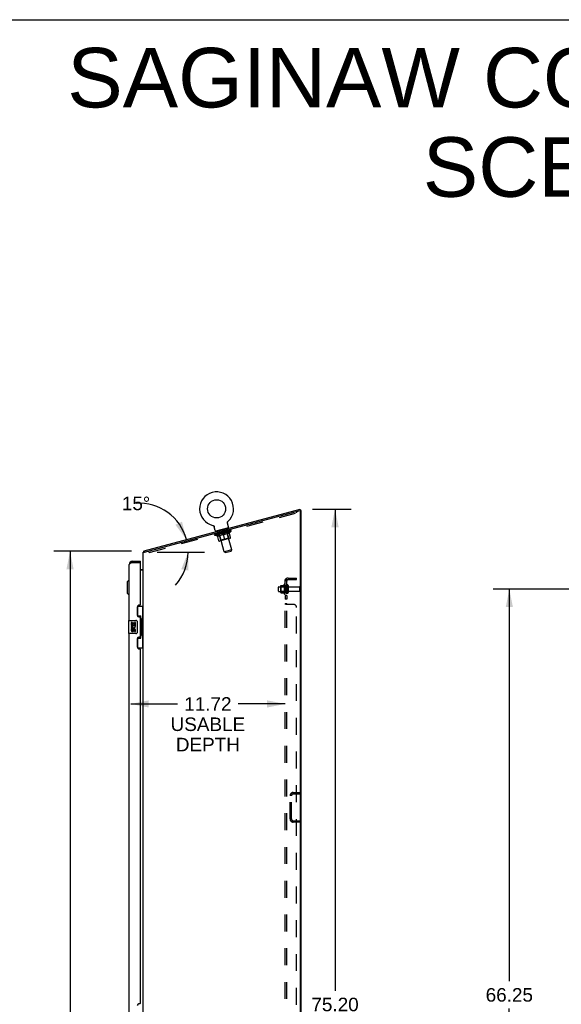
# Model space of a CAD drawing. Header units: inches. Extents: x 0 to 233, y 0 to 151.
# Tile 84 of 85: x 113 to 154, y 76 to 151. Entities that reach past the tile are written whole.
import ezdxf

# ---------------------------------------------------------------- set-up
doc = ezdxf.new("R2010")
doc.units = ezdxf.units.IN
doc.header["$LTSCALE"] = 12.808219
doc.header["$MEASUREMENT"] = 0
doc.linetypes.add('HIDDEN', pattern=[0.2, 0.1, -0.1])
doc.layers.get('0').update_dxf_attribs({"linetype": 'CONTINUOUS'})
for name, color, linetype in [('02___PRT_ALL_AXES', 7, 'CONTINUOUS'), ('DEFAULT_2', 8, 'HIDDEN'), ('DIMENSIONS', 7, 'CONTINUOUS')]:
    doc.layers.add(name, color=color, linetype=linetype)
doc.styles.get("Standard").update_dxf_attribs({"font": 'arial.ttf'})
doc.dimstyles.new('DIMSTYLE_1', dxfattribs={"dimtxt": 1.027397, "dimasz": 1.369863, "dimexe": 0.09, "dimexo": 0.07, "dimgap": 0.0375, "dimtad": 0, "dimtih": 1, "dimtoh": 1, "dimzin": 4, "dimdsep": 46, "dimtxsty": 'Standard', "dimblk": '_FILLED', "dimblk1": '_FILLED', "dimblk2": '_FILLED', "dimcen": 0.09, "dimazin": 1, "dimtfac": 1, "dimtofl": 0, "dimtmove": 0, "dimatfit": 3, "dimldrblk": '_FILLED', "dimfxl": 1, "dimtolj": 1, "dimtzin": 4, "dimarcsym": 0})
doc.dimstyles.new('DIMSTYLE_2', dxfattribs={"dimtxt": 1.027397, "dimasz": 1.369863, "dimexe": 0.09, "dimexo": 0.07, "dimgap": 0.0375, "dimtad": 0, "dimtih": 1, "dimtoh": 1, "dimdec": 0, "dimzin": 4, "dimdsep": 46, "dimtxsty": 'Standard', "dimblk": '_FILLED', "dimblk1": '_FILLED', "dimblk2": '_FILLED', "dimcen": 0.09, "dimadec": 0, "dimazin": 1, "dimtfac": 1, "dimtofl": 0, "dimtmove": 0, "dimatfit": 3, "dimldrblk": '_FILLED', "dimfxl": 1, "dimtolj": 1, "dimtzin": 4, "dimarcsym": 0})

# ---------------------------------------------------------------- blocks, each defined once
blk = doc.blocks.new('_FILLED')
at = {"color": 0, "linetype": 'ByBlock'}
blk.add_solid([(0, 0), (-1, 0.2), (-1, -0.2)], dxfattribs=at)
blk = doc.blocks.new('*D2')
at = {"layer": 'DIMENSIONS', "color": 2, "linetype": 'Continuous'}
for p, q in [((157.099, 107.465), (148.857, 107.465)), ((150.09, 107.465), (150.09, 77.695)), ((150.09, 41.215), (150.09, 75.64)), ((157.099, 41.215), (148.857, 41.215))]:
    blk.add_line(p, q, dxfattribs=at)
at = {"layer": 'DIMENSIONS', "color": 2, "linetype": 'Continuous', "xscale": 1.3698630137, "yscale": 1.3698630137, "zscale": 1.3698630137}
for p, rotation in [((150.09, 107.465), 90), ((150.09, 41.215), 270)]:
    blk.add_blockref('_FILLED', p, dxfattribs=dict(at, rotation=rotation))
at = {"layer": 'DIMENSIONS', "color": 2, "linetype": 'Continuous', "insert": (150.09, 77.181), "char_height": 1.0274, "width": 3.59016, "attachment_point": 2, "line_spacing_factor": 0.9}
blk.add_mtext('66.25', dxfattribs=at)
blk = doc.blocks.new('*D5')
at = {"layer": 'DIMENSIONS', "color": 2, "linetype": 'Continuous'}
for p, q in [((135.143, 113.536), (138.088, 113.536)), ((136.855, 113.536), (136.855, 76.965)), ((136.855, 38.34), (136.855, 74.911)), ((135.197, 38.34), (138.088, 38.34))]:
    blk.add_line(p, q, dxfattribs=at)
at = {"layer": 'DIMENSIONS', "color": 2, "linetype": 'Continuous', "xscale": 1.3698630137, "yscale": 1.3698630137, "zscale": 1.3698630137}
for p, rotation in [((136.855, 113.536), 90), ((136.855, 38.34), 270)]:
    blk.add_blockref('_FILLED', p, dxfattribs=dict(at, rotation=rotation))
at = {"layer": 'DIMENSIONS', "color": 2, "linetype": 'Continuous', "insert": (136.855, 76.452), "char_height": 1.0274, "width": 3.59016, "attachment_point": 2, "line_spacing_factor": 0.9}
blk.add_mtext('75.20', dxfattribs=at)
blk = doc.blocks.new('*D6')
at = {"layer": 'DIMENSIONS', "color": 2, "linetype": 'Continuous'}
for p, q in [((121.388, 110.339), (115.497, 110.339)), ((116.73, 110.339), (116.73, 75.367)), ((116.73, 38.34), (116.73, 73.312)), ((121.538, 38.34), (115.497, 38.34))]:
    blk.add_line(p, q, dxfattribs=at)
at = {"layer": 'DIMENSIONS', "color": 2, "linetype": 'Continuous', "xscale": 1.3698630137, "yscale": 1.3698630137, "zscale": 1.3698630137}
for p, rotation in [((116.73, 110.339), 90), ((116.73, 38.34), 270)]:
    blk.add_blockref('_FILLED', p, dxfattribs=dict(at, rotation=rotation))
at = {"layer": 'DIMENSIONS', "color": 2, "linetype": 'Continuous', "insert": (116.73, 74.853), "char_height": 1.0274, "width": 3.59016, "attachment_point": 2, "line_spacing_factor": 0.9}
blk.add_mtext('72.00', dxfattribs=at)
blk = doc.blocks.new('*D10')
at = {"layer": 'DIMENSIONS', "color": 2, "linetype": 'Continuous'}
blk.add_line((123.353, 110.269), (126.934, 110.269), dxfattribs=at)
for start, end in [(15, 93.87754), (317.67797, 360)]:
    blk.add_arc((121.992, 110.269), 3.709, start, end, dxfattribs=at)
for points in [[(124.736, 112.347), (125.575, 111.229), (125.231, 112.583)], [(125.719, 108.873), (125.701, 110.269), (125.181, 108.973)]]:
    blk.add_solid(points, dxfattribs=at)
at = {"layer": 'DIMENSIONS', "color": 2, "linetype": 'Continuous', "insert": (121.741, 114.484), "char_height": 1.0274, "width": 2.28141, "attachment_point": 2, "line_spacing_factor": 0.9}
blk.add_mtext('15\\fgdt;{\\fgdt;~}', dxfattribs=at)
blk = doc.blocks.new('*D19')
at = {"layer": 'DIMENSIONS', "color": 2, "linetype": 'Continuous'}
for p, q in [((121.336, 98.75), (124.89, 98.75)), ((133.061, 98.75), (129.507, 98.75))]:
    blk.add_line(p, q, dxfattribs=at)
at = {"layer": 'DIMENSIONS', "color": 2, "linetype": 'Continuous', "xscale": 1.3698630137, "yscale": 1.3698630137, "zscale": 1.3698630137, "rotation": 180}
blk.add_blockref('_FILLED', (121.336, 98.75), dxfattribs=at)
at = {"layer": 'DIMENSIONS', "color": 2, "linetype": 'Continuous', "xscale": 1.3698630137, "yscale": 1.3698630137, "zscale": 1.3698630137}
blk.add_blockref('_FILLED', (133.061, 98.75), dxfattribs=at)
at = {"layer": 'DIMENSIONS', "color": 2, "linetype": 'Continuous', "insert": (127.199, 99.263), "char_height": 1.0274, "width": 5.65259, "attachment_point": 2, "line_spacing_factor": 0.9}
blk.add_mtext('11.72\\PUSABLE\\PDEPTH', dxfattribs=at)

msp = doc.modelspace()

# ---------------------------------------------------------------- linework, layer by layer
at = {"color": 7, "linetype": 'Continuous'}
for p, q in [((0, 150.685), (232.877, 150.685)), ((122.356, 110.367), (134.213, 113.544)), ((134.24, 113.444), (134.213, 113.544)), ((134.29, 113.429), (134.223, 113.429)), ((127.577, 112.303), (127.577, 112.303)), ((127.577, 112.303), (127.582, 112.302)), ((127.578, 112.303), (127.58, 112.302)), ((127.582, 112.302), (127.587, 112.3)), ((127.587, 112.3), (127.592, 112.299)), ((127.592, 112.299), (127.597, 112.297)), ((127.596, 112.297), (127.601, 112.295)), ((127.601, 112.295), (127.606, 112.293)), ((127.606, 112.293), (127.611, 112.29)), ((127.611, 112.29), (127.615, 112.288)), ((127.615, 112.288), (127.62, 112.285)), ((127.62, 112.285), (127.624, 112.282)), ((127.624, 112.282), (127.629, 112.279)), ((127.629, 112.279), (127.633, 112.276)), ((127.633, 112.276), (127.637, 112.273)), ((127.637, 112.273), (127.641, 112.27)), ((127.641, 112.27), (127.645, 112.266)), ((127.645, 112.266), (127.648, 112.262)), ((127.648, 112.262), (127.652, 112.258)), ((127.652, 112.258), (127.655, 112.254)), ((127.655, 112.255), (127.659, 112.25)), ((127.659, 112.25), (127.662, 112.246)), ((127.662, 112.246), (127.665, 112.242)), ((127.665, 112.242), (127.667, 112.237)), ((127.667, 112.238), (127.67, 112.233)), ((127.67, 112.233), (127.673, 112.228)), ((127.673, 112.228), (127.675, 112.224)), ((127.675, 112.224), (127.677, 112.219)), ((127.682, 112.204), (127.684, 112.2)), ((127.759, 111.917), (127.684, 112.2)), ((128.765, 112.115), (127.799, 111.857)), ((128.689, 112.516), (128.69, 112.522)), ((128.689, 112.511), (128.689, 112.517)), ((128.689, 112.506), (128.689, 112.511)), ((128.689, 112.501), (128.689, 112.506)), ((128.69, 112.496), (128.689, 112.501)), ((128.69, 112.527), (128.691, 112.532)), ((128.69, 112.522), (128.69, 112.527)), ((128.69, 112.49), (128.69, 112.496)), ((128.691, 112.485), (128.69, 112.49)), ((128.691, 112.532), (128.692, 112.537)), ((128.692, 112.48), (128.691, 112.485)), ((128.692, 112.537), (128.693, 112.542)), ((128.693, 112.475), (128.692, 112.48)), ((128.693, 112.475), (128.692, 112.48)), ((128.693, 112.542), (128.695, 112.547)), ((128.694, 112.471), (128.693, 112.475)), ((128.694, 112.471), (128.693, 112.475)), ((128.77, 112.188), (128.694, 112.471)), ((128.695, 112.547), (128.696, 112.552)), ((128.696, 112.552), (128.698, 112.557)), ((128.698, 112.557), (128.7, 112.562)), ((128.7, 112.562), (128.702, 112.567)), ((128.702, 112.567), (128.704, 112.572)), ((128.706, 112.576), (128.709, 112.581)), ((128.709, 112.581), (128.712, 112.585)), ((128.712, 112.585), (128.715, 112.59)), ((128.715, 112.59), (128.718, 112.594)), ((128.718, 112.594), (128.721, 112.598)), ((128.721, 112.598), (128.724, 112.602)), ((128.724, 112.602), (128.728, 112.606)), ((128.728, 112.606), (128.731, 112.61)), ((128.728, 112.606), (128.729, 112.607)), ((128.731, 112.61), (128.735, 112.613)), ((128.733, 112.611), (128.734, 112.612)), ((128.735, 112.613), (128.735, 112.613)), ((128.765, 112.115), (128.773, 112.086)), ((127.799, 111.857), (127.807, 111.828)), ((122.341, 110.31), (122.379, 110.281)), ((122.356, 110.367), (122.382, 110.269)), ((121.479, 109.59), (121.479, 109.486)), ((122.086, 109.486), (122.066, 109.486)), ((122.086, 109.486), (122.086, 109.59)), ((122.086, 108.944), (122.148, 108.944)), ((122.28, 108.982), (122.282, 108.98)), ((122.287, 108.974), (122.288, 108.973)), ((121.075, 108.022), (121.193, 108.14)), ((121.075, 108.022), (121.075, 107.156)), ((121.193, 108.14), (121.193, 107.038)), ((121.193, 108.14), (121.232, 108.14)), ((121.075, 107.156), (121.193, 107.038)), ((121.193, 107.038), (121.232, 107.038)), ((121.85, 106.165), (122.29, 106.165)), ((121.886, 105.385), (121.886, 106.165)), ((122.251, 105.14), (122.251, 106.165)), ((121.886, 105.43), (122.113, 105.43)), ((122.113, 103.75), (122.113, 105.43)), ((121.172, 105.075), (121.172, 104.105)), ((121.187, 105.09), (121.727, 105.09)), ((121.827, 104.99), (121.827, 104.19)), ((122.15, 105.19), (122.15, 105.17)), ((122.15, 105.14), (122.15, 104.04)), ((122.273, 105.14), (122.15, 105.14)), ((122.273, 104.04), (122.273, 105.14)), ((121.727, 104.09), (121.187, 104.09)), ((122.273, 104.04), (122.15, 104.04)), ((122.15, 104.009), (122.15, 103.989)), ((122.251, 103.015), (122.251, 104.04)), ((121.886, 103.015), (121.886, 103.795)), ((121.886, 103.75), (122.113, 103.75)), ((121.85, 103.015), (122.29, 103.015))]:
    msp.add_line(p, q, dxfattribs=at)
at = {"color": 3, "linetype": 'Continuous'}
for p, q in [((122.394, 110.269), (134.199, 113.433)), ((134.24, 113.444), (134.211, 113.436)), ((134.238, 38.506), (134.238, 113.402)), ((134.29, 38.444), (134.29, 113.429)), ((122.29, 38.444), (122.29, 110.269)), ((122.29, 110.269), (122.394, 110.269)), ((121.232, 105.09), (121.232, 109.343)), ((121.393, 109.453), (121.376, 109.447)), ((121.405, 109.458), (121.393, 109.453)), ((121.417, 109.463), (121.405, 109.458)), ((121.429, 109.467), (121.417, 109.463)), ((121.447, 109.474), (121.429, 109.467)), ((121.479, 109.486), (121.447, 109.474)), ((121.479, 109.59), (122.086, 109.59)), ((121.479, 109.486), (122.066, 109.486)), ((122.086, 106.297), (122.086, 109.466)), ((122.29, 108.892), (122.086, 108.892)), ((122.026, 106.237), (121.966, 106.237)), ((121.836, 106.107), (121.836, 105.487)), ((121.966, 105.357), (122.026, 105.357)), ((122.086, 103.882), (122.086, 105.297)), ((121.232, 74.84), (121.232, 104.09)), ((121.836, 103.692), (121.836, 103.072)), ((122.026, 103.822), (121.966, 103.822)), ((121.966, 102.942), (122.026, 102.942)), ((122.086, 76.047), (122.086, 102.882)), ((122.026, 75.987), (121.966, 75.987))]:
    msp.add_line(p, q, dxfattribs=at)
at = {"color": 7, "linetype": 'Continuous'}
for points in [[(127.677, 112.219), (127.679, 112.214), (127.681, 112.209)], [(127.679, 112.214), (127.681, 112.209), (127.682, 112.204)], [(128.704, 112.572), (128.707, 112.576), (128.709, 112.581)], [(122.341, 110.31), (122.342, 110.312), (122.343, 110.314), (122.344, 110.316), (122.345, 110.319), (122.346, 110.322), (122.346, 110.325), (122.347, 110.328), (122.347, 110.332), (122.347, 110.335), (122.347, 110.338)], [(122.347, 110.338), (122.348, 110.344), (122.348, 110.347), (122.348, 110.35), (122.348, 110.353), (122.349, 110.355), (122.349, 110.358), (122.35, 110.36), (122.351, 110.362), (122.351, 110.364), (122.352, 110.365), (122.354, 110.366), (122.355, 110.366), (122.356, 110.367)], [(122.261, 109), (122.261, 109), (122.261, 108.999), (122.261, 108.998), (122.262, 108.998), (122.263, 108.997), (122.264, 108.995), (122.265, 108.994), (122.267, 108.993), (122.268, 108.992), (122.272, 108.989)], [(122.272, 108.989), (122.274, 108.987), (122.276, 108.985), (122.278, 108.984), (122.28, 108.982)], [(122.282, 108.98), (122.284, 108.978), (122.285, 108.976), (122.287, 108.974)], [(122.077, 105.329), (122.079, 105.332), (122.085, 105.341), (122.09, 105.348), (122.094, 105.356), (122.098, 105.363), (122.101, 105.369), (122.104, 105.375), (122.107, 105.381), (122.109, 105.386), (122.11, 105.391), (122.112, 105.395), (122.112, 105.399), (122.113, 105.403), (122.113, 105.406)], [(121.82, 105.026), (121.822, 105.02), (121.824, 105.014), (121.825, 105.008), (121.826, 105.002), (121.827, 104.996), (121.827, 104.99)], [(121.827, 104.19), (121.827, 104.183), (121.826, 104.177), (121.825, 104.171), (121.824, 104.165), (121.822, 104.159), (121.82, 104.153)], [(122.113, 103.773), (122.113, 103.777), (122.112, 103.78), (122.112, 103.784), (122.11, 103.789), (122.109, 103.794), (122.107, 103.799), (122.104, 103.804), (122.101, 103.81), (122.098, 103.817), (122.094, 103.823), (122.09, 103.831), (122.085, 103.839), (122.079, 103.847), (122.077, 103.851)]]:
    msp.add_lwpolyline(points, dxfattribs=at)
at = {"color": 3, "linetype": 'Continuous'}
msp.add_lwpolyline([(121.376, 109.447), (121.37, 109.444), (121.364, 109.442), (121.359, 109.44), (121.354, 109.437), (121.348, 109.435), (121.343, 109.433), (121.338, 109.431), (121.333, 109.428), (121.328, 109.426), (121.323, 109.424), (121.318, 109.421), (121.313, 109.419), (121.309, 109.417), (121.304, 109.414), (121.3, 109.412), (121.296, 109.41), (121.292, 109.408), (121.288, 109.405), (121.284, 109.403), (121.28, 109.401), (121.276, 109.398), (121.273, 109.396), (121.269, 109.394), (121.266, 109.391), (121.263, 109.389), (121.26, 109.387), (121.257, 109.385), (121.255, 109.382), (121.252, 109.38), (121.25, 109.378), (121.247, 109.375), (121.245, 109.373), (121.243, 109.371), (121.242, 109.368), (121.24, 109.366), (121.239, 109.364), (121.237, 109.362), (121.236, 109.359), (121.235, 109.357), (121.234, 109.355), (121.233, 109.352), (121.233, 109.35), (121.232, 109.348), (121.232, 109.345), (121.232, 109.343)], dxfattribs=at)
at = {"color": 7, "linetype": 'Continuous'}
msp.add_circle((127.861, 113.558), 0.688, dxfattribs=at)
for centre, radius, start, end in [((127.861, 113.558), 1.288, 312.70045, 257.29954), ((128.703, 112.17), 0.069, 285, 15), ((127.826, 111.935), 0.069, 195, 285), ((122.537, 110.16), 0.246, 142.60593, 153.65775), ((121.479, 109.343), 0.142, 90, 131.36571), ((121.396, 109.2), 0.26, 87.3791, 90), ((122.148, 109.086), 0.142, 270, 360), ((121.187, 105.075), 0.015, 90, 180), ((121.727, 104.99), 0.1, 21.20502, 90), ((121.187, 104.105), 0.015, 180, 270), ((121.727, 104.19), 0.1, 270, 338.79459)]:
    msp.add_arc(centre, radius, start, end, dxfattribs=at)
at = {"color": 3, "linetype": 'Continuous'}
for centre, radius, start, end in [((134.207, 113.402), 0.0312, 0, 105), ((121.479, 109.343), 0.246, 90, 180), ((122.066, 109.466), 0.02, 0, 90), ((121.966, 106.107), 0.13, 90, 180), ((122.026, 106.297), 0.06, 270, 360), ((121.966, 105.487), 0.13, 180, 270), ((122.026, 105.297), 0.06, 0, 90), ((122.026, 103.882), 0.06, 270, 360), ((121.966, 103.692), 0.13, 90, 180), ((121.966, 103.072), 0.13, 180, 270), ((122.026, 102.882), 0.06, 0, 90), ((121.966, 75.857), 0.13, 90, 180), ((122.026, 76.047), 0.06, 270, 360)]:
    msp.add_arc(centre, radius, start, end, dxfattribs=at)
at = {"color": 7, "linetype": 'Continuous'}
for centre, start_param, end_param in [((122.046, 105.18), -1.51401, -0.699287), ((122.046, 105.18), -2.442306, -1.627583), ((122.046, 103.999), -1.51401, -0.699287), ((122.046, 103.999), -2.442306, -1.627583)]:
    msp.add_ellipse(centre, major_axis=(0, 0.18), ratio=0.579493, start_param=start_param, end_param=end_param, dxfattribs=at)
at = {"layer": '02___PRT_ALL_AXES', "color": 8, "linetype": 'HIDDEN'}
for p, q in [((128.74, 111.97), (127.894, 111.743)), ((127.921, 111.643), (127.894, 111.743)), ((128.767, 111.869), (127.921, 111.643)), ((128.767, 111.869), (128.74, 111.97)), ((132.591, 107.648), (133.186, 107.648)), ((132.991, 107.821), (132.991, 107.109)), ((133.061, 107.715), (133.061, 107.799)), ((133.061, 107.715), (133.061, 107.215)), ((133.186, 107.715), (133.061, 107.715)), ((133.186, 107.715), (133.186, 107.215)), ((133.355, 107.631), (134.156, 107.631)), ((132.591, 107.282), (133.186, 107.282)), ((133.061, 107.131), (133.061, 107.215)), ((133.186, 107.215), (133.061, 107.215)), ((133.061, 106.986), (133.061, 106.705)), ((133.186, 106.986), (133.061, 106.986)), ((133.186, 106.986), (133.186, 106.705)), ((133.355, 107.299), (134.156, 107.299)), ((133.186, 106.705), (133.061, 106.705))]:
    msp.add_line(p, q, dxfattribs=at)
at = {"layer": '02___PRT_ALL_AXES', "color": 7, "linetype": 'Continuous'}
for p, q in [((121.375, 104.935), (121.375, 104.705)), ((121.438, 104.935), (121.375, 104.935)), ((121.375, 104.705), (121.637, 104.705)), ((121.446, 104.669), (121.388, 104.694)), ((121.438, 104.768), (121.438, 104.935)), ((121.501, 104.768), (121.438, 104.768)), ((121.501, 104.904), (121.501, 104.768)), ((121.561, 104.904), (121.501, 104.904)), ((121.561, 104.768), (121.561, 104.904)), ((121.627, 104.768), (121.561, 104.768)), ((121.637, 104.705), (121.609, 104.686)), ((121.627, 104.935), (121.627, 104.768)), ((121.689, 104.935), (121.627, 104.935)), ((121.671, 104.705), (121.689, 104.705)), ((121.689, 104.705), (121.689, 104.935)), ((121.375, 104.474), (121.375, 104.338)), ((121.438, 104.474), (121.375, 104.474)), ((121.438, 104.338), (121.438, 104.474)), ((121.501, 104.38), (121.501, 104.338)), ((121.561, 104.318), (121.561, 104.387)), ((121.627, 104.38), (121.627, 104.244)), ((121.627, 104.244), (121.689, 104.244)), ((121.689, 104.244), (121.689, 104.38))]:
    msp.add_line(p, q, dxfattribs=at)
at = {"layer": '02___PRT_ALL_AXES', "color": 8, "linetype": 'HIDDEN'}
for centre, radius, start, end in [((133.591, 107.465), 0.698, 149.33687, 156.03207), ((133.023, 107.799), 0.0384, 0, 145.55034), ((133.591, 107.465), 0.698, 203.96793, 210.66313), ((133.023, 107.131), 0.0384, 214.44966, 360)]:
    msp.add_arc(centre, radius, start, end, dxfattribs=at)
at = {"layer": '02___PRT_ALL_AXES', "color": 7, "linetype": 'Continuous'}
for centre, radius, start, end in [((121.532, 104.632), 0.157, 156.59665, 341.87913), ((121.532, 104.632), 0.0943, 156.59665, 35.11217), ((121.532, 104.632), 0.157, 25.73705, 27.8532), ((121.536, 104.632), 0.154, 341.41988, 26.19629), ((121.469, 104.338), 0.0943, 180, 248.67039), ((121.469, 104.338), 0.0943, 248.69989, 347.43379), ((121.469, 104.338), 0.0314, 180, 0.04847), ((121.595, 104.38), 0.0943, 0, 180), ((121.596, 104.375), 0.0362, 83.42855, 161.76278), ((121.595, 104.38), 0.0314, 0, 81.22946)]:
    msp.add_arc(centre, radius, start, end, dxfattribs=at)
at = {"layer": 'DEFAULT_2', "color": 8, "linetype": 'HIDDEN'}
for p, q in [((122.73, 110.252), (133.958, 113.26)), ((133.958, 113.26), (133.931, 113.361)), ((127.585, 112.301), (127.587, 112.3)), ((127.745, 111.545), (127.733, 111.59)), ((127.744, 111.586), (127.742, 111.593)), ((128.968, 111.873), (127.745, 111.545)), ((127.928, 111.479), (127.745, 111.545)), ((127.753, 111.585), (127.752, 111.589)), ((127.753, 111.585), (128.941, 111.904)), ((127.762, 111.588), (127.761, 111.591)), ((127.763, 111.588), (127.762, 111.591)), ((127.771, 111.594), (127.77, 111.6)), ((127.788, 111.595), (127.787, 111.598)), ((127.79, 111.595), (127.789, 111.598)), ((127.816, 111.606), (127.815, 111.612)), ((127.831, 111.606), (127.83, 111.61)), ((127.834, 111.607), (127.833, 111.61)), ((128.03, 111.663), (127.836, 111.611)), ((127.878, 111.622), (127.876, 111.629)), ((127.88, 111.619), (127.879, 111.622)), ((127.881, 111.62), (127.88, 111.622)), ((127.883, 111.62), (127.883, 111.623)), ((127.89, 111.622), (127.889, 111.625)), ((127.89, 111.622), (127.89, 111.625)), ((127.894, 111.623), (127.893, 111.626)), ((127.897, 111.624), (127.896, 111.628)), ((127.901, 111.625), (127.9, 111.628)), ((127.915, 111.629), (127.914, 111.632)), ((128.032, 111.131), (127.927, 111.523)), ((127.928, 111.479), (127.938, 111.481)), ((127.933, 111.634), (127.931, 111.639)), ((127.932, 111.633), (127.932, 111.636)), ((127.953, 111.642), (127.951, 111.649)), ((127.952, 111.639), (127.952, 111.642)), ((127.952, 111.639), (127.952, 111.642)), ((127.963, 111.642), (127.962, 111.645)), ((127.967, 111.643), (127.966, 111.646)), ((127.976, 111.645), (127.975, 111.648)), ((127.981, 111.905), (127.988, 111.876)), ((127.987, 111.648), (127.985, 111.655)), ((128.002, 111.652), (128.001, 111.655)), ((128.428, 110.285), (128.002, 111.875)), ((128.005, 111.653), (128.004, 111.656)), ((128.031, 111.66), (128.031, 111.663)), ((128.095, 111.68), (128.035, 111.664)), ((128.04, 111.666), (128.039, 111.672)), ((128.048, 111.664), (128.047, 111.668)), ((128.052, 111.666), (128.051, 111.669)), ((128.177, 111.172), (128.055, 111.625)), ((128.058, 111.667), (128.056, 111.675)), ((128.062, 111.668), (128.061, 111.671)), ((128.073, 111.671), (128.072, 111.674)), ((128.249, 111.565), (128.075, 111.518)), ((128.096, 111.677), (128.095, 111.68)), ((128.168, 111.7), (128.11, 111.684)), ((128.131, 111.687), (128.13, 111.69)), ((128.137, 111.692), (128.135, 111.698)), ((128.144, 111.69), (128.141, 111.699)), ((128.141, 111.689), (128.141, 111.693)), ((128.146, 111.691), (128.145, 111.694)), ((128.154, 111.693), (128.153, 111.696)), ((128.168, 111.697), (128.168, 111.7)), ((128.245, 111.72), (128.193, 111.706)), ((128.206, 111.707), (128.205, 111.71)), ((128.236, 111.718), (128.344, 111.754)), ((128.24, 111.719), (128.238, 111.726)), ((128.239, 111.726), (128.238, 111.726)), ((128.241, 111.719), (128.239, 111.726)), ((128.241, 111.716), (128.24, 111.719)), ((128.245, 111.717), (128.244, 111.721)), ((128.246, 111.717), (128.245, 111.72)), ((128.246, 111.718), (128.246, 111.721)), ((128.326, 111.742), (128.28, 111.73)), ((128.286, 111.728), (128.285, 111.731)), ((128.327, 111.739), (128.326, 111.742)), ((128.346, 111.748), (128.344, 111.754)), ((128.344, 111.747), (128.344, 111.747)), ((128.344, 111.744), (128.344, 111.747)), ((128.345, 111.744), (128.344, 111.747)), ((128.35, 111.745), (128.349, 111.748)), ((128.35, 111.745), (128.349, 111.748)), ((128.349, 111.748), (128.349, 111.748)), ((128.351, 111.749), (128.413, 111.765)), ((128.367, 111.75), (128.366, 111.753)), ((128.489, 111.215), (128.374, 111.644)), ((128.381, 111.762), (128.457, 111.777)), ((128.382, 111.757), (128.381, 111.762)), ((128.402, 111.763), (128.402, 111.766)), ((128.408, 111.761), (128.408, 111.764)), ((128.447, 111.775), (128.5, 111.789)), ((128.448, 111.771), (128.447, 111.775)), ((128.448, 111.772), (128.447, 111.775)), ((128.449, 111.772), (128.448, 111.775)), ((128.45, 111.782), (128.451, 111.783)), ((128.452, 111.776), (128.45, 111.782)), ((128.452, 111.776), (128.451, 111.783)), ((128.453, 111.773), (128.452, 111.776)), ((128.488, 111.782), (128.487, 111.785)), ((128.696, 111.684), (128.522, 111.638)), ((128.525, 111.795), (128.582, 111.811)), ((128.526, 111.792), (128.525, 111.795)), ((128.541, 111.796), (128.54, 111.8)), ((128.548, 111.798), (128.547, 111.802)), ((128.55, 111.799), (128.548, 111.808)), ((128.553, 111.8), (128.552, 111.803)), ((128.555, 111.804), (128.554, 111.81)), ((128.563, 111.802), (128.562, 111.805)), ((129.007, 110.44), (128.581, 112.03)), ((128.584, 112.067), (128.592, 112.038)), ((128.597, 111.815), (128.657, 111.831)), ((128.598, 111.812), (128.597, 111.815)), ((128.621, 111.818), (128.621, 111.821)), ((128.632, 111.821), (128.631, 111.824)), ((128.636, 111.822), (128.634, 111.83)), ((128.642, 111.824), (128.641, 111.827)), ((128.646, 111.825), (128.645, 111.828)), ((128.652, 111.83), (128.65, 111.836)), ((128.781, 111.334), (128.659, 111.787)), ((128.662, 111.832), (128.857, 111.884)), ((128.663, 111.829), (128.662, 111.832)), ((128.689, 111.836), (128.688, 111.839)), ((128.692, 111.837), (128.691, 111.84)), ((128.707, 111.841), (128.705, 111.848)), ((128.718, 111.844), (128.717, 111.847)), ((128.727, 111.846), (128.726, 111.85)), ((128.731, 111.847), (128.73, 111.851)), ((128.739, 111.853), (128.738, 111.86)), ((128.742, 111.85), (128.741, 111.853)), ((128.742, 111.85), (128.741, 111.853)), ((128.761, 111.856), (128.76, 111.861)), ((128.762, 111.856), (128.761, 111.859)), ((128.779, 111.86), (128.778, 111.863)), ((128.793, 111.864), (128.792, 111.867)), ((128.797, 111.865), (128.796, 111.869)), ((128.8, 111.866), (128.8, 111.869)), ((128.804, 111.867), (128.803, 111.87)), ((128.804, 111.867), (128.803, 111.87)), ((128.811, 111.869), (128.81, 111.872)), ((128.815, 111.873), (128.813, 111.88)), ((128.814, 111.87), (128.813, 111.872)), ((128.814, 111.87), (128.814, 111.873)), ((128.927, 111.371), (128.822, 111.763)), ((128.833, 111.721), (128.843, 111.724)), ((128.843, 111.724), (128.968, 111.873)), ((128.86, 111.882), (128.859, 111.885)), ((128.863, 111.883), (128.862, 111.886)), ((128.876, 111.89), (128.874, 111.896)), ((128.904, 111.894), (128.904, 111.897)), ((128.906, 111.894), (128.905, 111.898)), ((128.921, 111.902), (128.919, 111.908)), ((128.932, 111.901), (128.931, 111.904)), ((128.933, 111.901), (128.932, 111.905)), ((128.941, 111.904), (128.94, 111.907)), ((128.949, 111.909), (128.947, 111.916)), ((128.968, 111.873), (128.956, 111.918)), ((128.901, 111.325), (128.077, 111.104)), ((128.177, 111.172), (128.148, 111.124)), ((128.781, 111.334), (128.177, 111.172)), ((128.781, 111.334), (128.83, 111.306)), ((122.73, 110.252), (122.703, 110.352)), ((129.007, 110.44), (128.428, 110.285)), ((128.512, 110.236), (128.428, 110.285)), ((128.512, 110.236), (128.958, 110.355)), ((128.958, 110.355), (129.007, 110.44)), ((132.561, 107.312), (132.561, 107.618)), ((132.725, 107.72), (132.725, 107.209)), ((132.745, 107.648), (132.725, 107.668)), ((132.736, 107.742), (132.963, 107.742)), ((132.745, 107.648), (132.745, 107.281)), ((133.041, 107.648), (132.745, 107.648)), ((133.041, 107.648), (133.061, 107.668)), ((133.041, 107.648), (133.041, 107.281)), ((133.061, 40.496), (133.061, 108.183)), ((133.186, 108.183), (133.061, 108.183)), ((133.115, 108.222), (133.212, 108.143)), ((133.186, 40.496), (133.186, 108.183)), ((133.292, 107.729), (133.292, 107.2)), ((133.298, 108.308), (133.936, 108.308)), ((133.298, 108.183), (133.936, 108.183)), ((133.936, 108.183), (133.936, 108.308)), ((132.745, 107.281), (132.725, 107.261)), ((132.736, 107.187), (132.963, 107.187)), ((133.041, 107.281), (132.745, 107.281)), ((133.041, 107.281), (133.061, 107.261)), ((134.186, 107.329), (134.186, 107.601)), ((133.186, 106.344), (133.061, 106.344)), ((133.686, 106.308), (133.115, 106.308)), ((133.186, 106.342), (133.186, 106.344)), ((133.936, 42.621), (133.936, 106.058)), ((133.683, 92.027), (134.186, 92.027)), ((133.683, 91.923), (134.186, 91.923)), ((134.186, 92.027), (134.186, 91.923)), ((133.436, 90.024), (133.436, 91.781)), ((133.54, 90.024), (133.54, 91.781)), ((133.683, 89.881), (134.186, 89.881)), ((134.186, 89.777), (133.683, 89.777)), ((134.186, 89.777), (134.186, 89.881))]:
    msp.add_line(p, q, dxfattribs=at)
for points in [[(127.927, 111.523), (127.954, 111.52), (127.981, 111.518), (128.007, 111.517), (128.033, 111.517), (128.058, 111.518), (128.083, 111.52)], [(128.075, 111.518), (128.051, 111.517), (128.027, 111.516), (128.003, 111.516), (127.978, 111.517), (127.953, 111.519), (127.927, 111.522)], [(128.24, 111.562), (128.262, 111.573), (128.285, 111.585), (128.307, 111.598), (128.33, 111.612), (128.352, 111.627), (128.374, 111.644)], [(128.375, 111.642), (128.354, 111.626), (128.333, 111.612), (128.312, 111.599), (128.291, 111.586), (128.27, 111.575), (128.249, 111.565)], [(128.374, 111.644), (128.402, 111.641), (128.429, 111.639), (128.455, 111.637), (128.481, 111.637), (128.506, 111.638), (128.531, 111.64)], [(128.522, 111.638), (128.498, 111.636), (128.474, 111.636), (128.45, 111.636), (128.425, 111.637), (128.4, 111.639), (128.375, 111.642)], [(128.688, 111.682), (128.711, 111.693), (128.733, 111.705), (128.756, 111.718), (128.778, 111.732), (128.8, 111.747), (128.822, 111.763)], [(128.822, 111.762), (128.801, 111.747), (128.78, 111.732), (128.759, 111.719), (128.738, 111.706), (128.717, 111.695), (128.696, 111.684)], [(133.092, 108.207), (133.084, 108.204), (133.08, 108.202), (133.077, 108.2), (133.074, 108.199), (133.071, 108.197), (133.068, 108.195), (133.065, 108.193), (133.064, 108.191), (133.062, 108.189), (133.062, 108.187), (133.061, 108.185), (133.061, 108.183)], [(133.115, 108.222), (133.113, 108.22), (133.11, 108.217), (133.107, 108.215), (133.103, 108.213), (133.1, 108.211), (133.096, 108.209), (133.092, 108.207)], [(133.13, 108.183), (133.129, 108.183), (133.128, 108.183), (133.128, 108.183), (133.127, 108.183), (133.127, 108.183), (133.127, 108.183), (133.126, 108.184), (133.126, 108.184)], [(133.126, 108.184), (133.126, 108.184), (133.126, 108.184), (133.127, 108.183), (133.127, 108.183), (133.127, 108.183), (133.128, 108.183), (133.128, 108.183), (133.129, 108.183), (133.13, 108.183), (133.13, 108.183), (133.131, 108.183), (133.132, 108.183), (133.132, 108.183), (133.133, 108.182), (133.134, 108.182), (133.135, 108.182), (133.135, 108.182), (133.136, 108.182), (133.137, 108.182), (133.138, 108.181), (133.139, 108.181), (133.139, 108.181), (133.14, 108.181), (133.141, 108.181), (133.142, 108.18), (133.143, 108.18), (133.144, 108.18), (133.145, 108.18), (133.145, 108.179), (133.146, 108.179), (133.147, 108.179), (133.148, 108.179), (133.149, 108.178), (133.15, 108.178), (133.151, 108.178), (133.152, 108.177), (133.153, 108.177), (133.154, 108.177), (133.155, 108.177), (133.156, 108.176), (133.157, 108.176), (133.158, 108.175), (133.159, 108.175), (133.16, 108.175), (133.161, 108.174), (133.162, 108.174), (133.163, 108.173), (133.164, 108.173), (133.165, 108.173), (133.166, 108.172), (133.168, 108.172), (133.169, 108.171), (133.17, 108.171), (133.171, 108.17), (133.172, 108.17), (133.173, 108.17), (133.173, 108.169), (133.174, 108.169), (133.175, 108.168), (133.176, 108.168), (133.177, 108.168), (133.178, 108.167), (133.179, 108.167), (133.18, 108.166), (133.18, 108.166), (133.181, 108.166), (133.182, 108.165), (133.183, 108.165), (133.183, 108.164), (133.184, 108.164), (133.185, 108.164), (133.186, 108.163), (133.186, 108.163), (133.187, 108.162), (133.188, 108.162), (133.188, 108.162), (133.189, 108.161), (133.189, 108.161), (133.19, 108.161), (133.19, 108.161)], [(133.201, 108.16), (133.199, 108.162), (133.197, 108.164), (133.195, 108.166), (133.193, 108.169), (133.191, 108.171), (133.19, 108.173), (133.188, 108.176), (133.187, 108.178), (133.187, 108.18), (133.186, 108.182), (133.186, 108.183)], [(133.19, 108.161), (133.19, 108.161), (133.19, 108.16), (133.19, 108.16), (133.19, 108.16), (133.19, 108.161), (133.19, 108.161), (133.189, 108.161), (133.189, 108.161), (133.189, 108.162), (133.188, 108.162), (133.188, 108.162), (133.187, 108.163), (133.187, 108.163), (133.186, 108.164)], [(133.212, 108.143), (133.212, 108.143), (133.212, 108.144), (133.212, 108.145), (133.212, 108.146), (133.211, 108.147), (133.211, 108.148), (133.21, 108.149), (133.209, 108.151), (133.207, 108.153), (133.206, 108.154), (133.204, 108.156), (133.201, 108.16)], [(133.064, 106.337), (133.062, 106.339), (133.062, 106.34), (133.061, 106.342), (133.061, 106.344)], [(133.074, 106.329), (133.071, 106.331), (133.068, 106.333), (133.065, 106.335), (133.064, 106.337), (133.062, 106.339), (133.062, 106.34), (133.061, 106.342), (133.061, 106.344)], [(133.08, 106.325), (133.077, 106.327), (133.074, 106.329), (133.071, 106.331), (133.068, 106.333), (133.065, 106.335)], [(133.088, 106.322), (133.084, 106.324), (133.08, 106.325)], [(133.115, 106.308), (133.113, 106.31), (133.11, 106.312), (133.107, 106.314), (133.103, 106.315), (133.1, 106.317), (133.096, 106.319), (133.088, 106.322)], [(133.113, 106.31), (133.11, 106.312), (133.107, 106.314)], [(133.193, 106.334), (133.191, 106.335), (133.19, 106.336), (133.188, 106.338), (133.187, 106.339), (133.187, 106.341), (133.186, 106.342), (133.186, 106.344)], [(133.197, 106.331), (133.195, 106.332), (133.193, 106.334), (133.191, 106.335), (133.19, 106.336), (133.188, 106.338), (133.187, 106.339), (133.187, 106.341)], [(133.212, 106.308), (133.212, 106.31), (133.212, 106.312), (133.212, 106.314), (133.212, 106.315), (133.211, 106.317), (133.211, 106.318), (133.21, 106.32), (133.209, 106.321), (133.207, 106.323), (133.206, 106.324), (133.204, 106.326), (133.202, 106.327), (133.201, 106.328), (133.197, 106.331)], [(133.212, 106.308), (133.212, 106.31), (133.212, 106.312), (133.212, 106.314), (133.212, 106.315), (133.211, 106.317), (133.211, 106.318), (133.21, 106.32), (133.209, 106.321), (133.207, 106.323), (133.206, 106.324), (133.204, 106.326), (133.202, 106.327)]]:
    msp.add_lwpolyline(points, dxfattribs=at)
for centre, radius, start, end in [((127.968, 111.866), 0.0345, 15, 105), ((128.017, 111.615), 0.0398, 15, 105), ((128.614, 112.039), 0.0345, 105, 195), ((128.698, 111.797), 0.0398, 105, 195), ((128.891, 111.361), 0.0371, 285, 15), ((128.067, 111.14), 0.0371, 195, 285), ((132.591, 107.618), 0.03, 90, 180.00001), ((132.866, 107.72), 0.141, 174.79195, 180), ((132.736, 107.732), 0.01, 90, 174.80617), ((132.945, 107.752), 0.01, 270, 336.03207), ((133.298, 108.071), 0.237, 90, 180), ((133.298, 108.071), 0.112, 90, 180), ((133.239, 107.729), 0.053, 0, 180), ((133.355, 107.693), 0.0625, 180, 270), ((134.156, 107.601), 0.03, 360, 90), ((132.591, 107.312), 0.03, 179.99999, 270), ((132.866, 107.209), 0.141, 180, 185.20805), ((132.736, 107.197), 0.01, 185.19383, 270), ((132.945, 107.177), 0.01, 23.96793, 90), ((133.239, 107.2), 0.053, 180, 360), ((133.355, 107.236), 0.0625, 90, 180), ((134.156, 107.329), 0.03, 270, 0), ((133.686, 106.058), 0.25, 0, 90), ((133.683, 91.781), 0.246, 90, 180), ((133.683, 91.781), 0.142, 90, 180), ((133.683, 90.024), 0.246, 180, 270), ((133.683, 90.024), 0.142, 180, 270)]:
    msp.add_arc(centre, radius, start, end, dxfattribs=at)
for centre, major_axis, ratio, start_param, end_param in [((127.717, 111.574), (0.191, 0.051), 0.060556, 0.430652, 1.470503), ((128.344, 111.754), (0.612, 0.164), 0.060556, 3.141593, 3.316126), ((128.344, 111.754), (0.61, 0.17), 0.05963, 2.96643, 3.140963), ((127.718, 111.567), (0.191, 0.053), 0.05963, 1.376596, 1.469874), ((127.759, 111.585), (0.192, 0.049), 0.05963, 0.605815, 1.645666), ((127.693, 111.567), (0.191, 0.053), 0.05963, 0.25549, 1.295341), ((128.344, 111.754), (0.613, 0.157), 0.05963, -2.96643, -2.791898), ((128.344, 111.754), (0.608, 0.177), 0.05688, 2.791345, 2.965878), ((127.761, 111.579), (0.191, 0.051), 0.060556, 1.551758, 1.645036), ((127.695, 111.561), (0.19, 0.055), 0.05688, 1.20151, 1.294789), ((127.762, 111.581), (0.158, 0.044), 0.05963, 1.065228, 1.614276), ((127.743, 111.576), (0.158, 0.046), 0.05688, 0.890143, 1.43919), ((127.799, 111.591), (0.159, 0.043), 0.060556, 1.240391, 1.789438), ((127.82, 111.601), (0.192, 0.047), 0.05688, 0.7809, 1.820751), ((127.69, 111.566), (0.19, 0.055), 0.05688, 0.080405, 1.120256), ((128.344, 111.754), (0.615, 0.151), 0.05688, -2.791345, -2.616812), ((128.344, 111.754), (0.607, 0.182), 0.052395, 2.616403, 2.790936), ((127.822, 111.595), (0.192, 0.049), 0.05963, 1.72692, 1.820198), ((127.691, 111.56), (0.19, 0.057), 0.052395, 1.026568, 1.119847), ((127.742, 111.576), (0.157, 0.047), 0.052395, 0.715201, 1.264248), ((127.852, 111.605), (0.159, 0.041), 0.05963, 1.415553, 1.9646), ((127.896, 111.622), (0.193, 0.045), 0.052395, 0.955842, 1.995693), ((127.706, 111.571), (0.19, 0.057), 0.052395, -0.094537, 0.945314), ((128.344, 111.754), (0.617, 0.145), 0.052395, -2.616403, -2.44187), ((128.344, 111.754), (0.605, 0.188), 0.046319, 2.441654, 2.616187), ((127.898, 111.615), (0.192, 0.047), 0.05688, 1.902006, 1.995284), ((127.708, 111.564), (0.189, 0.059), 0.046319, 0.851819, 0.945098), ((127.76, 111.581), (0.157, 0.049), 0.046319, 0.540452, 1.089499), ((127.921, 111.624), (0.16, 0.039), 0.05688, 1.590638, 2.139686), ((127.987, 111.646), (0.193, 0.044), 0.046319, 1.130591, 2.170442), ((127.742, 111.58), (0.189, 0.059), 0.046319, -0.269286, 0.770565), ((128.344, 111.754), (0.618, 0.14), 0.046319, -2.441654, -2.267121), ((128.344, 111.754), (0.604, 0.192), 0.038841, 2.267123, 2.441656), ((127.988, 111.639), (0.193, 0.045), 0.052395, 2.076947, 2.170226), ((127.744, 111.574), (0.189, 0.06), 0.038841, 0.677289, 0.770567), ((127.795, 111.59), (0.157, 0.05), 0.038841, 0.365921, 0.914969), ((128.003, 111.646), (0.16, 0.038), 0.052395, 1.76558, 2.314627), ((128.088, 111.673), (0.194, 0.042), 0.038841, 1.305122, 2.344973), ((128.344, 111.754), (0.619, 0.135), 0.038841, -2.267123, -2.092591), ((127.796, 111.595), (0.189, 0.06), 0.038841, -0.443817, 0.596034), ((128.344, 111.754), (0.603, 0.196), 0.030195, 2.09281, 2.267343), ((128.09, 111.667), (0.193, 0.044), 0.046319, 2.251696, 2.344975), ((127.798, 111.588), (0.189, 0.061), 0.030195, 0.502975, 0.596254), ((127.848, 111.604), (0.156, 0.051), 0.030195, 0.191608, 0.740655), ((128.095, 111.67), (0.16, 0.036), 0.046319, 1.940329, 2.489376), ((127.867, 111.614), (0.189, 0.061), 0.030195, -0.61813, 0.421721), ((128.197, 111.702), (0.194, 0.041), 0.030195, 1.479435, 2.519286), ((128.344, 111.754), (0.62, 0.132), 0.030195, -2.09281, -1.918277), ((128.344, 111.754), (0.602, 0.199), 0.020645, 1.918687, 2.09322), ((128.199, 111.696), (0.194, 0.042), 0.038841, 2.426227, 2.519505), ((127.869, 111.607), (0.188, 0.062), 0.020645, 0.328852, 0.422131), ((127.916, 111.622), (0.156, 0.052), 0.020645, 0.017485, 0.566532), ((128.195, 111.697), (0.161, 0.035), 0.038841, 2.11486, 2.663907), ((127.953, 111.637), (0.188, 0.062), 0.020645, -0.792253, 0.247598), ((128.311, 111.733), (0.194, 0.04), 0.020645, 1.653558, 2.693409), ((128.344, 111.754), (0.621, 0.129), 0.020645, -1.918687, -1.744154), ((128.344, 111.754), (0.602, 0.2), 0.010478, 1.744704, 1.919237), ((128.312, 111.726), (0.194, 0.041), 0.030195, 2.60054, 2.693819), ((127.955, 111.63), (0.188, 0.063), 0.010478, 0.154869, 0.248148), ((127.996, 111.644), (0.156, 0.052), 0.010478, 6.126688, 6.675735), ((128.299, 111.725), (0.161, 0.034), 0.030195, 2.289173, 2.83822), ((128.05, 111.663), (0.188, 0.063), 0.010478, -0.966236, -0.000846), ((128.426, 111.764), (0.194, 0.04), 0.010478, 1.827541, 2.867392), ((128.344, 111.754), (0.621, 0.127), 0.010478, 4.538481, 4.720178), ((128.427, 111.757), (0.194, 0.04), 0.020645, 2.774664, 2.867942), ((128.405, 111.754), (0.161, 0.033), 0.020645, 2.463296, 3.012344), ((128.27, 111.722), (0.188, 0.063), 0.010478, 0.274201, 1.314052), ((128.188, 111.695), (0.156, 0.052), 0.010478, -0.000483, 0.504314), ((128.159, 111.685), (0.188, 0.063), 0.010478, 0.099668, 0.192946), ((128.344, 111.754), (0.602, 0.2), 0.010478, -1.571421, -1.396888), ((128.51, 111.782), (0.161, 0.033), 0.010478, 2.637279, 3.14189), ((128.54, 111.787), (0.194, 0.04), 0.010478, 2.74231, 2.948646), ((128.384, 111.752), (0.188, 0.062), 0.020645, 0.448184, 1.488034), ((128.292, 111.723), (0.156, 0.052), 0.020645, 0.129249, 0.678296), ((128.271, 111.715), (0.188, 0.062), 0.020645, 0.273651, 0.366929), ((128.645, 111.822), (0.194, 0.04), 0.010478, -3.140747, -2.175357), ((128.344, 111.754), (0.621, 0.127), 0.010478, 1.222355, 1.396888), ((128.344, 111.754), (0.602, 0.199), 0.020645, -1.397439, -1.222906), ((128.498, 111.783), (0.189, 0.061), 0.030195, 0.622307, 1.662158), ((128.398, 111.752), (0.156, 0.051), 0.030195, 0.303372, 0.852419), ((128.742, 111.848), (0.194, 0.04), 0.020645, 2.893995, 3.933846), ((128.701, 111.833), (0.161, 0.033), 0.010478, 2.749043, 3.29809), ((128.386, 111.746), (0.189, 0.061), 0.030195, 0.447774, 0.541052), ((128.744, 111.842), (0.194, 0.04), 0.010478, 2.893445, 2.986723), ((128.344, 111.754), (0.621, 0.129), 0.020645, 1.048373, 1.222906), ((128.607, 111.812), (0.189, 0.06), 0.038841, 0.79662, 1.836471), ((128.344, 111.754), (0.603, 0.196), 0.030195, -1.223315, -1.048783), ((128.503, 111.78), (0.157, 0.05), 0.038841, 0.477686, 1.026733), ((128.782, 111.854), (0.161, 0.033), 0.020645, 2.57506, 3.124108), ((128.828, 111.871), (0.194, 0.041), 0.030195, 2.719872, 3.759723), ((128.708, 111.839), (0.189, 0.059), 0.046319, 0.971151, 2.011002), ((128.5, 111.776), (0.189, 0.06), 0.038841, 0.622087, 0.715366), ((128.83, 111.865), (0.194, 0.04), 0.020645, 2.719462, 2.812741), ((128.344, 111.754), (0.62, 0.132), 0.030195, 0.87425, 1.048783), ((128.344, 111.754), (0.604, 0.192), 0.038841, -1.049002, -0.874469), ((128.603, 111.806), (0.157, 0.049), 0.046319, 0.652216, 1.201263), ((128.799, 111.863), (0.19, 0.057), 0.052395, 1.1459, 2.185751), ((128.849, 111.873), (0.161, 0.034), 0.030195, 2.400937, 2.949985), ((128.899, 111.89), (0.194, 0.042), 0.038841, 2.545558, 3.585409), ((128.695, 111.831), (0.157, 0.047), 0.052395, 0.826965, 1.376012), ((128.609, 111.806), (0.189, 0.059), 0.046319, 0.796618, 0.889896), ((128.901, 111.884), (0.194, 0.041), 0.030195, 2.545339, 2.638617), ((128.875, 111.884), (0.19, 0.055), 0.05688, 1.320842, 2.360692), ((128.344, 111.754), (0.619, 0.135), 0.038841, 0.699936, 0.874469), ((128.344, 111.754), (0.605, 0.188), 0.046319, -0.874471, -0.699939), ((128.953, 111.905), (0.193, 0.044), 0.046319, 2.371028, 3.410879), ((128.902, 111.887), (0.161, 0.035), 0.038841, 2.226624, 2.775671), ((128.936, 111.9), (0.191, 0.053), 0.05963, 1.495927, 2.535778), ((128.777, 111.853), (0.158, 0.046), 0.05688, 1.001907, 1.550954), ((128.989, 111.915), (0.193, 0.045), 0.052395, 2.196279, 3.23613), ((128.938, 111.896), (0.16, 0.036), 0.046319, 2.052093, 2.601141), ((128.71, 111.833), (0.19, 0.057), 0.052395, 0.971367, 1.064645), ((128.978, 111.912), (0.191, 0.051), 0.060556, 1.671089, 2.71094), ((128.955, 111.898), (0.194, 0.042), 0.038841, 2.371026, 2.464304), ((129.005, 111.919), (0.192, 0.047), 0.05688, 2.021337, 3.061188), ((128.344, 111.754), (0.618, 0.14), 0.046319, 0.525406, 0.699939), ((129.002, 111.918), (0.192, 0.049), 0.05963, 1.846251, 2.886102), ((128.344, 111.754), (0.607, 0.182), 0.052395, -0.699723, -0.52519), ((128.845, 111.871), (0.158, 0.044), 0.05963, 1.176993, 1.72604), ((128.955, 111.901), (0.16, 0.038), 0.052395, 1.877344, 2.426392), ((128.899, 111.886), (0.159, 0.043), 0.060556, 1.352155, 1.901202), ((128.955, 111.901), (0.16, 0.039), 0.05688, 1.702402, 2.25145), ((128.936, 111.896), (0.159, 0.041), 0.05963, 1.527317, 2.076364), ((128.8, 111.857), (0.19, 0.055), 0.05688, 1.146309, 1.239587), ((128.991, 111.908), (0.193, 0.044), 0.046319, 2.196495, 2.289773), ((128.344, 111.754), (0.617, 0.145), 0.052395, 0.350657, 0.52519), ((128.344, 111.754), (0.608, 0.177), 0.05688, -0.524781, -0.350248), ((128.877, 111.878), (0.191, 0.053), 0.05963, 1.321394, 1.414673), ((129.007, 111.912), (0.193, 0.045), 0.052395, 2.021746, 2.115024), ((128.344, 111.754), (0.615, 0.151), 0.05688, 0.175715, 0.350248), ((128.344, 111.754), (0.61, 0.17), 0.05963, -0.349695, -0.175162), ((128.937, 111.894), (0.191, 0.051), 0.060556, 1.496556, 1.589835), ((129.004, 111.911), (0.192, 0.047), 0.05688, 1.846804, 1.940083), ((128.98, 111.905), (0.192, 0.049), 0.05963, 1.671719, 1.764997), ((128.344, 111.754), (0.613, 0.157), 0.05963, 0.000629, 0.175162), ((128.344, 111.754), (0.612, 0.164), 0.060556, -0.174533, 0)]:
    msp.add_ellipse(centre, major_axis=major_axis, ratio=ratio, start_param=start_param, end_param=end_param, dxfattribs=at)

# ---------------------------------------------------------------- texts
at = {"layer": 'DIMENSIONS', "color": 2, "linetype": 'Continuous', "insert": (173.705, 148.545), "char_height": 4.52055, "width": 114.17324, "attachment_point": 2, "line_spacing_factor": 0.9}
msp.add_mtext('SAGINAW CONTROL & ENGINEERING\\PSCE-72EL7212SSST', dxfattribs=at)

# ---------------------------------------------------------------- dimensions: what is measured, and where the dimension line sits
at = {"layer": 'DIMENSIONS', "color": 2, "linetype": 'Continuous'}
dim = msp.add_angular_dim_2l(base=(125.6696, 110.7536), line1=((123.2459, 110.2695), (123.283, 110.2695)), line2=((125.4715, 111.2018), (125.5074, 111.2114)), dimstyle='DIMSTYLE_2', dxfattribs=at)
dim.commit()
dim.dimension.update_dxf_attribs({"geometry": '*D10', "text_midpoint": (121.7415, 113.9701), "dimtype": 162})
for base, p1, p2, angle, picture, middle in [((136.855, 113.536), (135.127, 38.34), (135.073, 113.536), 90, '*D5', (136.855, 75.932)), ((116.73, 38.34), (121.458, 110.339), (121.608, 38.34), 270, '*D6', (116.73, 74.334)), ((150.09, 41.215), (157.169, 107.465), (157.169, 41.215), 270, '*D2', (150.086, 76.662))]:
    dim = msp.add_linear_dim(base=base, p1=p1, p2=p2, angle=angle, dimstyle='DIMSTYLE_1', dxfattribs=at)
    dim.commit()
    dim.dimension.update_dxf_attribs({"geometry": picture, "text_midpoint": middle, "dimtype": 160})
dim = msp.add_linear_dim(base=(121.336125, 98.749717), p1=(133.061117, 106.308413), p2=(121.336125, 109.485663), angle=180, text='<>\\PUSABLE\\PDEPTH', dimstyle='DIMSTYLE_1', dxfattribs=at)
dim.commit()
dim.dimension.update_dxf_attribs({"geometry": '*D19', "text_midpoint": (127.198621, 97.208621), "dimtype": 160})

doc.saveas('drawing.dxf')
